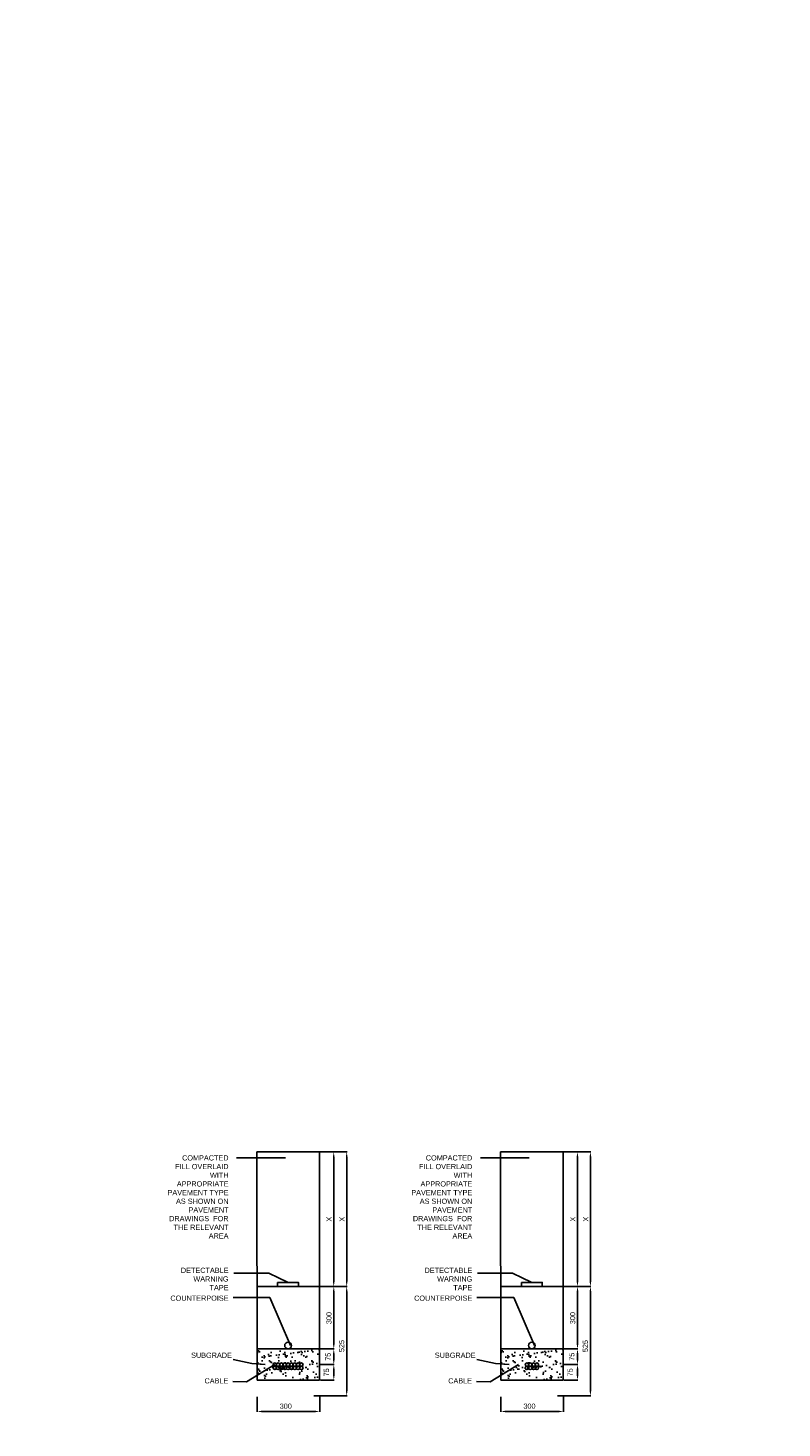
# Model space of a CAD drawing. Header units: metres. Extents: x -4024927 to 10167049, y -539908 to 13839353.
# Tile 61 of 211: x 1384738 to 1388360, y -171669 to -164940. Entities that reach past the tile are written whole.
import ezdxf

# ---------------------------------------------------------------- set-up
doc = ezdxf.new("R2010")
doc.units = ezdxf.units.M
doc.linetypes.add('CONTIUOUS', pattern=[0])
for name, color, linetype in [('B-3-E-AF09$0$e-anno-daro', 40, 'Continuous'), ('B-3-E-AF09$0$E-ANNO-T080', 2, 'Continuous'), ('B-3-E-AF09$0$E-DETL-DIM', 1, 'Continuous'), ('B-3-E-AF09$0$E-DETL-PATT', 10, 'Continuous'), ('B-3-E-AF09$0$EL2', 2, 'Continuous'), ('B-3-E-AF09$0$EL4', 4, 'Continuous'), ('B-3-E-AF09$0$EL7', 7, 'Continuous'), ('EL-AGLI-EQUP-PAPI-N-RefEdit0', 1, 'CONTIUOUS')]:
    doc.layers.add(name, color=color, linetype=linetype)
doc.styles.add('Arial', font='arial.ttf')
doc.styles.add('B-3-E-AF09$0$L100', font='arial.ttf')
doc.dimstyles.new('B-3-E-AF09$0$E-DETAIL', dxfattribs={"dimtxt": 200, "dimasz": 175, "dimexe": 0.18, "dimexo": 0.5, "dimgap": 50, "dimtad": 1, "dimdec": 0, "dimlfac": 0.1, "dimzin": 0, "dimdsep": 46, "dimtxsty": 'B-3-E-AF09$0$L100', "dimcen": 0, "dimadec": 0, "dimazin": 0, "dimtfac": 1, "dimtdec": 0, "dimtofl": 0, "dimtmove": 2, "dimatfit": 3, "dimfxl": 1, "dimtolj": 1, "dimtzin": 0, "dimarcsym": 0})

# ---------------------------------------------------------------- blocks, each defined once
blk = doc.blocks.new('*D1478')
at = {"layer": 'B-3-E-AF09$0$E-DETL-DIM', "color": 2, "linetype": 'Continuous', "lineweight": -2, "transparency": 16777216}
for p, q in [((1386142.2, -170988.5), (1386208.5, -170988.5)), ((1386206.7, -171263.6), (1386206.7, -171013.5)), ((1386137.8, -171288.6), (1386208.5, -171288.6))]:
    blk.add_line(p, q, dxfattribs=at)
at = {"layer": 'B-3-E-AF09$0$E-DETL-DIM', "color": 2, "linetype": 'Continuous', "transparency": 16777216}
for points in [[(1386202.5, -171013.5), (1386210.8, -171013.5), (1386206.7, -170988.5)], [(1386202.5, -171263.6), (1386210.8, -171263.6), (1386206.7, -171288.6)]]:
    blk.add_solid(points, dxfattribs=at)
at = {"layer": 'Defpoints', "color": 0, "linetype": 'Continuous', "transparency": 16777216}
for p in [(1386137.2, -170988.5), (1386206.7, -170988.5), (1386132.8, -171288.6, 132.2)]:
    blk.add_point(p, dxfattribs=at)
at = {"layer": 'B-3-E-AF09$0$E-DETL-DIM', "color": 2, "linetype": 'Continuous', "transparency": 16777216, "insert": (1386183.4, -171140.5), "char_height": 25, "attachment_point": 5, "rotation": 90, "style": 'Arial'}
blk.add_mtext('\\A1;300', dxfattribs=at)
blk = doc.blocks.new('*D1479')
at = {"layer": 'B-3-E-AF09$0$E-DETL-DIM', "color": 2, "linetype": 'Continuous', "lineweight": -2, "transparency": 16777216}
for p, q in [((1385838.8, -171518.4), (1385838.8, -171591)), ((1386138.9, -171518.4), (1386138.9, -171591)), ((1386113.9, -171589.2), (1385863.8, -171589.2))]:
    blk.add_line(p, q, dxfattribs=at)
at = {"layer": 'B-3-E-AF09$0$E-DETL-DIM', "color": 2, "linetype": 'Continuous', "transparency": 16777216}
for points in [[(1385863.8, -171585), (1385863.8, -171593.4), (1385838.8, -171589.2)], [(1386113.9, -171585), (1386113.9, -171593.4), (1386138.9, -171589.2)]]:
    blk.add_solid(points, dxfattribs=at)
at = {"layer": 'Defpoints', "color": 0, "linetype": 'Continuous', "transparency": 16777216}
for p in [(1385838.8, -171513.4), (1386138.9, -171513.4, -132.2), (1385838.8, -171589.2)]:
    blk.add_point(p, dxfattribs=at)
at = {"layer": 'B-3-E-AF09$0$E-DETL-DIM', "color": 2, "linetype": 'Continuous', "transparency": 16777216, "insert": (1385976, -171563.9), "char_height": 25, "attachment_point": 5, "style": 'Arial'}
blk.add_mtext('\\A1;300', dxfattribs=at)
blk = doc.blocks.new('*D1480')
at = {"layer": 'B-3-E-AF09$0$E-DETL-DIM', "color": 2, "linetype": 'Continuous', "lineweight": -2, "transparency": 16777216}
for p, q in [((1386137.9, -171288.6), (1386208.5, -171288.6)), ((1386206.7, -171338.6), (1386206.7, -171313.6)), ((1386137, -171363.6), (1386208.5, -171363.6))]:
    blk.add_line(p, q, dxfattribs=at)
at = {"layer": 'B-3-E-AF09$0$E-DETL-DIM', "color": 2, "linetype": 'Continuous', "transparency": 16777216}
for points in [[(1386202.5, -171313.6), (1386210.9, -171313.6), (1386206.7, -171288.6)], [(1386202.5, -171338.6), (1386210.9, -171338.6), (1386206.7, -171363.6)]]:
    blk.add_solid(points, dxfattribs=at)
at = {"layer": 'Defpoints', "color": 0, "linetype": 'Continuous', "transparency": 16777216}
for p in [(1386132.9, -171288.6), (1386206.7, -171288.6), (1386132, -171363.6)]:
    blk.add_point(p, dxfattribs=at)
at = {"layer": 'B-3-E-AF09$0$E-DETL-DIM', "color": 2, "linetype": 'Continuous', "transparency": 16777216, "insert": (1386179.3, -171326.1), "char_height": 25, "attachment_point": 5, "rotation": 90, "style": 'Arial'}
blk.add_mtext('\\A1;75', dxfattribs=at)
blk = doc.blocks.new('*D1481')
at = {"layer": 'B-3-E-AF09$0$E-DETL-DIM', "color": 2, "linetype": 'Continuous', "lineweight": -2, "transparency": 16777216}
for p, q in [((1386206.7, -170341.6), (1386270.5, -170341.6)), ((1386268.7, -170366.6), (1386268.7, -170963.6)), ((1386199.7, -170988.6), (1386270.5, -170988.6))]:
    blk.add_line(p, q, dxfattribs=at)
at = {"layer": 'B-3-E-AF09$0$E-DETL-DIM', "color": 2, "linetype": 'Continuous', "transparency": 16777216}
for points in [[(1386264.5, -170366.6), (1386272.9, -170366.6), (1386268.7, -170341.6)], [(1386264.5, -170963.6), (1386272.9, -170963.6), (1386268.7, -170988.6)]]:
    blk.add_solid(points, dxfattribs=at)
at = {"layer": 'Defpoints', "color": 0, "linetype": 'Continuous', "transparency": 16777216}
for p in [(1386201.7, -170341.6), (1386194.7, -170988.6), (1386268.7, -170988.6)]:
    blk.add_point(p, dxfattribs=at)
at = {"layer": 'B-3-E-AF09$0$E-DETL-DIM', "color": 2, "linetype": 'Continuous', "transparency": 16777216, "insert": (1386246.2, -170665.1), "char_height": 25, "attachment_point": 5, "rotation": 90, "style": 'Arial'}
blk.add_mtext('\\A1;X', dxfattribs=at)
blk = doc.blocks.new('*D1482')
at = {"layer": 'B-3-E-AF09$0$E-DETL-DIM', "color": 2, "linetype": 'Continuous', "lineweight": -2, "transparency": 16777216}
for p, q in [((1386137.9, -170341.6), (1386208.2, -170341.6)), ((1386206.4, -170366.6), (1386206.4, -170963.6)), ((1386142.2, -170988.6), (1386208.2, -170988.6))]:
    blk.add_line(p, q, dxfattribs=at)
at = {"layer": 'B-3-E-AF09$0$E-DETL-DIM', "color": 2, "linetype": 'Continuous', "transparency": 16777216}
for points in [[(1386202.2, -170366.6), (1386210.6, -170366.6), (1386206.4, -170341.6)], [(1386202.2, -170963.6), (1386210.6, -170963.6), (1386206.4, -170988.6)]]:
    blk.add_solid(points, dxfattribs=at)
at = {"layer": 'Defpoints', "color": 0, "linetype": 'Continuous', "transparency": 16777216}
for p in [(1386132.9, -170341.6, 97.2), (1386137.2, -170988.6), (1386206.4, -170988.6)]:
    blk.add_point(p, dxfattribs=at)
at = {"layer": 'B-3-E-AF09$0$E-DETL-DIM', "color": 2, "linetype": 'Continuous', "transparency": 16777216, "insert": (1386183.9, -170665.1), "char_height": 25, "attachment_point": 5, "rotation": 90, "style": 'Arial'}
blk.add_mtext('\\A1;X', dxfattribs=at)
blk = doc.blocks.new('*D1483')
at = {"layer": 'B-3-E-AF09$0$E-DETL-DIM', "color": 2, "linetype": 'Continuous', "lineweight": -2, "transparency": 16777216}
for p, q in [((1386142.2, -170988.6), (1386270.5, -170988.6)), ((1386268.7, -171488.6), (1386268.7, -171013.6)), ((1386110.9, -171513.6), (1386270.5, -171513.6))]:
    blk.add_line(p, q, dxfattribs=at)
at = {"layer": 'B-3-E-AF09$0$E-DETL-DIM', "color": 2, "linetype": 'Continuous', "transparency": 16777216}
for points in [[(1386264.5, -171013.6), (1386272.9, -171013.6), (1386268.7, -170988.6)], [(1386264.5, -171488.6), (1386272.9, -171488.6), (1386268.7, -171513.6)]]:
    blk.add_solid(points, dxfattribs=at)
at = {"layer": 'Defpoints', "color": 0, "linetype": 'Continuous', "transparency": 16777216}
for p in [(1386137.2, -170988.6), (1386268.7, -170988.6), (1386105.9, -171513.6, 132.2)]:
    blk.add_point(p, dxfattribs=at)
at = {"layer": 'B-3-E-AF09$0$E-DETL-DIM', "color": 2, "linetype": 'Continuous', "transparency": 16777216, "insert": (1386244.4, -171274.8), "char_height": 25, "attachment_point": 5, "rotation": 90, "style": 'Arial'}
blk.add_mtext('\\A1;525', dxfattribs=at)
blk = doc.blocks.new('*D1484')
at = {"layer": 'B-3-E-AF09$0$E-DETL-DIM', "color": 2, "linetype": 'Continuous', "lineweight": -2, "transparency": 16777216}
for p, q in [((1386137.9, -171288.6), (1386208.5, -171288.6)), ((1386206.7, -171338.6), (1386206.7, -171313.6)), ((1386137, -171363.6), (1386208.5, -171363.6))]:
    blk.add_line(p, q, dxfattribs=at)
at = {"layer": 'B-3-E-AF09$0$E-DETL-DIM', "color": 2, "linetype": 'Continuous', "transparency": 16777216}
for points in [[(1386202.5, -171313.6), (1386210.9, -171313.6), (1386206.7, -171288.6)], [(1386202.5, -171338.6), (1386210.9, -171338.6), (1386206.7, -171363.6)]]:
    blk.add_solid(points, dxfattribs=at)
at = {"layer": 'Defpoints', "color": 0, "linetype": 'Continuous', "transparency": 16777216}
for p in [(1386132.9, -171288.6), (1386206.7, -171288.6), (1386132, -171363.6)]:
    blk.add_point(p, dxfattribs=at)
at = {"layer": 'B-3-E-AF09$0$E-DETL-DIM', "color": 2, "linetype": 'Continuous', "transparency": 16777216, "insert": (1386179.3, -171326.1), "char_height": 25, "attachment_point": 5, "rotation": 90, "style": 'Arial'}
blk.add_mtext('\\A1;75', dxfattribs=at)
blk = doc.blocks.new('*D1485')
at = {"layer": 'B-3-E-AF09$0$E-DETL-DIM', "color": 2, "linetype": 'Continuous', "lineweight": -2, "transparency": 16777216}
for p, q in [((1386142.9, -171363.6), (1386208.5, -171363.6)), ((1386142.9, -171438.6), (1386208.5, -171438.6)), ((1386206.7, -171413.6), (1386206.7, -171388.6))]:
    blk.add_line(p, q, dxfattribs=at)
at = {"layer": 'B-3-E-AF09$0$E-DETL-DIM', "color": 2, "linetype": 'Continuous', "transparency": 16777216}
for points in [[(1386202.5, -171388.6), (1386210.9, -171388.6), (1386206.7, -171363.6)], [(1386202.5, -171413.6), (1386210.9, -171413.6), (1386206.7, -171438.6)]]:
    blk.add_solid(points, dxfattribs=at)
at = {"layer": 'Defpoints', "color": 0, "linetype": 'Continuous', "transparency": 16777216}
for p in [(1386137.9, -171363.6), (1386206.7, -171363.6), (1386137.9, -171438.6)]:
    blk.add_point(p, dxfattribs=at)
at = {"layer": 'B-3-E-AF09$0$E-DETL-DIM', "color": 2, "linetype": 'Continuous', "transparency": 16777216, "insert": (1386171.3, -171401.1), "char_height": 25, "attachment_point": 5, "rotation": 90, "style": 'Arial'}
blk.add_mtext('\\A1;75', dxfattribs=at)
blk = doc.blocks.new('*U1486')
at = {"layer": 'B-3-E-AF09$0$EL7', "color": 3, "linetype": 'Continuous'}
blk.add_circle((0, 0), 8, dxfattribs=at)
blk = doc.blocks.new('*U1487')
at = {"color": 0, "linetype": 'ByBlock', "lineweight": -2, "transparency": 16777216}
for p in [(0, 16), (0, 0), (16, 16), (16, 0), (32, 16), (32, 0), (48, 16), (48, 0), (64, 16), (64, 0), (80, 16), (80, 0), (96, 16), (96, 0), (112, 16), (112, 0), (128, 16), (128, 0)]:
    blk.add_blockref('*U1486', p, dxfattribs=at)
blk = doc.blocks.new('*D1490')
at = {"layer": 'B-3-E-AF09$0$E-DETL-DIM', "color": 2, "linetype": 'Continuous', "lineweight": -2, "transparency": 16777216}
for p, q in [((1387312.9, -170988.5), (1387379.2, -170988.5)), ((1387377.4, -171263.6), (1387377.4, -171013.5)), ((1387308.6, -171288.6), (1387379.2, -171288.6))]:
    blk.add_line(p, q, dxfattribs=at)
at = {"layer": 'B-3-E-AF09$0$E-DETL-DIM', "color": 2, "linetype": 'Continuous', "transparency": 16777216}
for points in [[(1387373.3, -171013.5), (1387381.6, -171013.5), (1387377.4, -170988.5)], [(1387373.3, -171263.6), (1387381.6, -171263.6), (1387377.4, -171288.6)]]:
    blk.add_solid(points, dxfattribs=at)
at = {"layer": 'Defpoints', "color": 0, "linetype": 'Continuous', "transparency": 16777216}
for p in [(1387307.9, -170988.5), (1387377.4, -170988.5), (1387303.6, -171288.6, 132.2)]:
    blk.add_point(p, dxfattribs=at)
at = {"layer": 'B-3-E-AF09$0$E-DETL-DIM', "color": 2, "linetype": 'Continuous', "transparency": 16777216, "insert": (1387354.1, -171140.5), "char_height": 25, "attachment_point": 5, "rotation": 90, "style": 'Arial'}
blk.add_mtext('\\A1;300', dxfattribs=at)
blk = doc.blocks.new('*D1491')
at = {"layer": 'B-3-E-AF09$0$E-DETL-DIM', "color": 2, "linetype": 'Continuous', "lineweight": -2, "transparency": 16777216}
for p, q in [((1387009.5, -171518.4), (1387009.5, -171591)), ((1387309.6, -171518.4), (1387309.6, -171591)), ((1387284.6, -171589.2), (1387034.5, -171589.2))]:
    blk.add_line(p, q, dxfattribs=at)
at = {"layer": 'B-3-E-AF09$0$E-DETL-DIM', "color": 2, "linetype": 'Continuous', "transparency": 16777216}
for points in [[(1387034.5, -171585), (1387034.5, -171593.4), (1387009.5, -171589.2)], [(1387284.6, -171585), (1387284.6, -171593.4), (1387309.6, -171589.2)]]:
    blk.add_solid(points, dxfattribs=at)
at = {"layer": 'Defpoints', "color": 0, "linetype": 'Continuous', "transparency": 16777216}
for p in [(1387009.5, -171513.4), (1387309.6, -171513.4, -132.2), (1387009.5, -171589.2)]:
    blk.add_point(p, dxfattribs=at)
at = {"layer": 'B-3-E-AF09$0$E-DETL-DIM', "color": 2, "linetype": 'Continuous', "transparency": 16777216, "insert": (1387146.7, -171563.9), "char_height": 25, "attachment_point": 5, "style": 'Arial'}
blk.add_mtext('\\A1;300', dxfattribs=at)
blk = doc.blocks.new('*D1492')
at = {"layer": 'B-3-E-AF09$0$E-DETL-DIM', "color": 2, "linetype": 'Continuous', "lineweight": -2, "transparency": 16777216}
for p, q in [((1387308.6, -171288.6), (1387379.2, -171288.6)), ((1387377.4, -171338.6), (1387377.4, -171313.6)), ((1387307.7, -171363.6), (1387379.2, -171363.6))]:
    blk.add_line(p, q, dxfattribs=at)
at = {"layer": 'B-3-E-AF09$0$E-DETL-DIM', "color": 2, "linetype": 'Continuous', "transparency": 16777216}
for points in [[(1387373.3, -171313.6), (1387381.6, -171313.6), (1387377.4, -171288.6)], [(1387373.3, -171338.6), (1387381.6, -171338.6), (1387377.4, -171363.6)]]:
    blk.add_solid(points, dxfattribs=at)
at = {"layer": 'Defpoints', "color": 0, "linetype": 'Continuous', "transparency": 16777216}
for p in [(1387303.6, -171288.6), (1387377.4, -171288.6), (1387302.7, -171363.6)]:
    blk.add_point(p, dxfattribs=at)
at = {"layer": 'B-3-E-AF09$0$E-DETL-DIM', "color": 2, "linetype": 'Continuous', "transparency": 16777216, "insert": (1387350.1, -171326.1), "char_height": 25, "attachment_point": 5, "rotation": 90, "style": 'Arial'}
blk.add_mtext('\\A1;75', dxfattribs=at)
blk = doc.blocks.new('*D1493')
at = {"layer": 'B-3-E-AF09$0$E-DETL-DIM', "color": 2, "linetype": 'Continuous', "lineweight": -2, "transparency": 16777216}
for p, q in [((1387377.4, -170341.6), (1387441.3, -170341.6)), ((1387439.5, -170366.6), (1387439.5, -170963.6)), ((1387370.4, -170988.6), (1387441.3, -170988.6))]:
    blk.add_line(p, q, dxfattribs=at)
at = {"layer": 'B-3-E-AF09$0$E-DETL-DIM', "color": 2, "linetype": 'Continuous', "transparency": 16777216}
for points in [[(1387435.3, -170366.6), (1387443.6, -170366.6), (1387439.5, -170341.6)], [(1387435.3, -170963.6), (1387443.6, -170963.6), (1387439.5, -170988.6)]]:
    blk.add_solid(points, dxfattribs=at)
at = {"layer": 'Defpoints', "color": 0, "linetype": 'Continuous', "transparency": 16777216}
for p in [(1387372.4, -170341.6), (1387365.4, -170988.6), (1387439.5, -170988.6)]:
    blk.add_point(p, dxfattribs=at)
at = {"layer": 'B-3-E-AF09$0$E-DETL-DIM', "color": 2, "linetype": 'Continuous', "transparency": 16777216, "insert": (1387417, -170665.1), "char_height": 25, "attachment_point": 5, "rotation": 90, "style": 'Arial'}
blk.add_mtext('\\A1;X', dxfattribs=at)
blk = doc.blocks.new('*D1494')
at = {"layer": 'B-3-E-AF09$0$E-DETL-DIM', "color": 2, "linetype": 'Continuous', "lineweight": -2, "transparency": 16777216}
for p, q in [((1387308.6, -170341.6), (1387379, -170341.6)), ((1387377.2, -170366.6), (1387377.2, -170963.6)), ((1387312.9, -170988.6), (1387379, -170988.6))]:
    blk.add_line(p, q, dxfattribs=at)
at = {"layer": 'B-3-E-AF09$0$E-DETL-DIM', "color": 2, "linetype": 'Continuous', "transparency": 16777216}
for points in [[(1387373, -170366.6), (1387381.3, -170366.6), (1387377.2, -170341.6)], [(1387373, -170963.6), (1387381.3, -170963.6), (1387377.2, -170988.6)]]:
    blk.add_solid(points, dxfattribs=at)
at = {"layer": 'Defpoints', "color": 0, "linetype": 'Continuous', "transparency": 16777216}
for p in [(1387303.6, -170341.6, 97.2), (1387307.9, -170988.6), (1387377.2, -170988.6)]:
    blk.add_point(p, dxfattribs=at)
at = {"layer": 'B-3-E-AF09$0$E-DETL-DIM', "color": 2, "linetype": 'Continuous', "transparency": 16777216, "insert": (1387354.7, -170665.1), "char_height": 25, "attachment_point": 5, "rotation": 90, "style": 'Arial'}
blk.add_mtext('\\A1;X', dxfattribs=at)
blk = doc.blocks.new('*D1495')
at = {"layer": 'B-3-E-AF09$0$E-DETL-DIM', "color": 2, "linetype": 'Continuous', "lineweight": -2, "transparency": 16777216}
for p, q in [((1387312.9, -170988.6), (1387441.2, -170988.6)), ((1387439.4, -171488.6), (1387439.4, -171013.6)), ((1387281.7, -171513.6), (1387441.2, -171513.6))]:
    blk.add_line(p, q, dxfattribs=at)
at = {"layer": 'B-3-E-AF09$0$E-DETL-DIM', "color": 2, "linetype": 'Continuous', "transparency": 16777216}
for points in [[(1387435.3, -171013.6), (1387443.6, -171013.6), (1387439.4, -170988.6)], [(1387435.3, -171488.6), (1387443.6, -171488.6), (1387439.4, -171513.6)]]:
    blk.add_solid(points, dxfattribs=at)
at = {"layer": 'Defpoints', "color": 0, "linetype": 'Continuous', "transparency": 16777216}
for p in [(1387307.9, -170988.6), (1387439.4, -170988.6), (1387276.7, -171513.6, 132.2)]:
    blk.add_point(p, dxfattribs=at)
at = {"layer": 'B-3-E-AF09$0$E-DETL-DIM', "color": 2, "linetype": 'Continuous', "transparency": 16777216, "insert": (1387415.1, -171274.8), "char_height": 25, "attachment_point": 5, "rotation": 90, "style": 'Arial'}
blk.add_mtext('\\A1;525', dxfattribs=at)
blk = doc.blocks.new('*D1496')
at = {"layer": 'B-3-E-AF09$0$E-DETL-DIM', "color": 2, "linetype": 'Continuous', "lineweight": -2, "transparency": 16777216}
for p, q in [((1387308.6, -171288.6), (1387379.2, -171288.6)), ((1387377.4, -171338.6), (1387377.4, -171313.6)), ((1387307.7, -171363.6), (1387379.2, -171363.6))]:
    blk.add_line(p, q, dxfattribs=at)
at = {"layer": 'B-3-E-AF09$0$E-DETL-DIM', "color": 2, "linetype": 'Continuous', "transparency": 16777216}
for points in [[(1387373.3, -171313.6), (1387381.6, -171313.6), (1387377.4, -171288.6)], [(1387373.3, -171338.6), (1387381.6, -171338.6), (1387377.4, -171363.6)]]:
    blk.add_solid(points, dxfattribs=at)
at = {"layer": 'Defpoints', "color": 0, "linetype": 'Continuous', "transparency": 16777216}
for p in [(1387303.6, -171288.6), (1387377.4, -171288.6), (1387302.7, -171363.6)]:
    blk.add_point(p, dxfattribs=at)
at = {"layer": 'B-3-E-AF09$0$E-DETL-DIM', "color": 2, "linetype": 'Continuous', "transparency": 16777216, "insert": (1387350.1, -171326.1), "char_height": 25, "attachment_point": 5, "rotation": 90, "style": 'Arial'}
blk.add_mtext('\\A1;75', dxfattribs=at)
blk = doc.blocks.new('*D1497')
at = {"layer": 'B-3-E-AF09$0$E-DETL-DIM', "color": 2, "linetype": 'Continuous', "lineweight": -2, "transparency": 16777216}
for p, q in [((1387313.6, -171363.6), (1387379.2, -171363.6)), ((1387313.6, -171438.6), (1387379.2, -171438.6)), ((1387377.4, -171413.6), (1387377.4, -171388.6))]:
    blk.add_line(p, q, dxfattribs=at)
at = {"layer": 'B-3-E-AF09$0$E-DETL-DIM', "color": 2, "linetype": 'Continuous', "transparency": 16777216}
for points in [[(1387373.3, -171388.6), (1387381.6, -171388.6), (1387377.4, -171363.6)], [(1387373.3, -171413.6), (1387381.6, -171413.6), (1387377.4, -171438.6)]]:
    blk.add_solid(points, dxfattribs=at)
at = {"layer": 'Defpoints', "color": 0, "linetype": 'Continuous', "transparency": 16777216}
for p in [(1387308.6, -171363.6), (1387377.4, -171363.6), (1387308.6, -171438.6)]:
    blk.add_point(p, dxfattribs=at)
at = {"layer": 'B-3-E-AF09$0$E-DETL-DIM', "color": 2, "linetype": 'Continuous', "transparency": 16777216, "insert": (1387342.1, -171401.1), "char_height": 25, "attachment_point": 5, "rotation": 90, "style": 'Arial'}
blk.add_mtext('\\A1;75', dxfattribs=at)
blk = doc.blocks.new('*U1488')
at = {"layer": 'B-3-E-AF09$0$EL7', "color": 3, "linetype": 'Continuous'}
blk.add_circle((0, 0), 8, dxfattribs=at)
blk = doc.blocks.new('*U1489')
at = {"color": 0, "linetype": 'ByBlock', "lineweight": -2, "transparency": 16777216}
for p in [(0, 16), (0, 0), (16, 16), (16, 0), (32, 16), (32, 0), (48, 16), (48, 0)]:
    blk.add_blockref('*U1488', p, dxfattribs=at)

msp = doc.modelspace()

# ---------------------------------------------------------------- hatches: boundary and pattern name
at = {"layer": 'B-3-E-AF09$0$E-DETL-PATT', "linetype": 'Continuous'}
h = msp.add_hatch(dxfattribs=at)
h.set_pattern_fill('AR-SAND', color=252)
h.set_pattern_definition([(37.5, (-5565.667, -3857.005), (-1.6000313, 48.9413237), [0, -38.608, 0, -43.18, 0, -41.275]), (7.5, (-5565.67, -3857.005), (44.9523283, 71.68251), [0, -20.828, 0, -34.798, 0, -13.335]), (327.5, (-5596.91, -3857.005), (79.099237, 0.1437185), [0, -12.7, 0, -45.72, 0, -59.69]), (317.5, (-5596.91, -3857.005), (76.3556452, 22.2929323), [0, -6.35, 0, -29.972, 0, -34.29])])
edge = h.paths.add_edge_path()
edge.add_arc((1386136.29, -171513.63), 3.48, 0, 360)
edge = h.paths.add_edge_path()
edge.add_arc((1385961.29, -171515.51), 3.43, 0, 360)
h.paths.add_polyline_path([(1385840.04, -171438.55), (1386138.85, -171438.55), (1386137.06, -171288.55), (1385838.45, -171288.55)])
edge = h.paths.add_edge_path(flags=16)
edge.add_line((1385917.99, -171427.61), (1386004.6, -171427.61))
edge.add_arc((1385961.29, -171519.84), 101.89, 64.849949, 115.150051)
h = msp.add_hatch(dxfattribs=at)
h.set_pattern_fill('AR-SAND', color=252)
h.set_pattern_definition([(37.5, (-4394.923, -3857.005), (-1.6000313, 48.9413237), [0, -38.608, 0, -43.18, 0, -41.275]), (7.5, (-4394.923, -3857.005), (44.9523283, 71.68251), [0, -20.828, 0, -34.798, 0, -13.335]), (327.5, (-4426.165, -3857.005), (79.099237, 0.1437185), [0, -12.7, 0, -45.72, 0, -59.69]), (317.5, (-4426.165, -3857.005), (76.3556452, 22.2929323), [0, -6.35, 0, -29.972, 0, -34.29])])
edge = h.paths.add_edge_path()
edge.add_arc((1387307.04, -171513.63), 3.48, 0, 360)
edge = h.paths.add_edge_path()
edge.add_arc((1387132.04, -171515.51), 3.43, 0, 360)
h.paths.add_polyline_path([(1387010.79, -171438.55), (1387309.6, -171438.55), (1387307.8, -171288.55), (1387009.2, -171288.55)])
edge = h.paths.add_edge_path(flags=16)
edge.add_line((1387088.74, -171427.61), (1387175.34, -171427.61))
edge.add_arc((1387132.04, -171519.84), 101.89, 64.849949, 115.150051)

# ---------------------------------------------------------------- linework, layer by layer
at = {"layer": 'B-3-E-AF09$0$EL2', "color": 4, "linetype": 'Continuous'}
for p, q in [((1385836.29, -170988.55, -4420.42), (1386137.85, -170988.55, -4420.42)), ((1387007.04, -170988.55, -4420.42), (1387308.6, -170988.55, -4420.42)), ((1385836.29, -171288.55, -4420.42), (1386137.85, -171288.55, -4420.42)), ((1387007.04, -171288.55, -4420.42), (1387308.6, -171288.55, -4420.42))]:
    msp.add_line(p, q, dxfattribs=at)
at = {"layer": 'B-3-E-AF09$0$EL2', "color": 4, "linetype": 'Continuous', "elevation": -4420.42}
for points in [[(1385836.29, -170341.55), (1386137.85, -170341.55), (1386137.85, -171438.39), (1385838.79, -171438.39)], [(1387007.04, -170341.55), (1387308.6, -170341.55), (1387308.6, -171438.39), (1387009.54, -171438.39)]]:
    msp.add_lwpolyline(points, close=True, dxfattribs=at)
at = {"layer": 'B-3-E-AF09$0$EL4', "linetype": 'Continuous', "elevation": -4420.42}
for points in [[(1385937.07, -170968.59), (1386037.07, -170968.59), (1386037.07, -170988.55), (1385937.07, -170988.55)], [(1387107.82, -170968.59), (1387207.82, -170968.59), (1387207.82, -170988.55), (1387107.82, -170988.55)]]:
    msp.add_lwpolyline(points, close=True, dxfattribs=at)
at = {"layer": 'B-3-E-AF09$0$EL7', "color": 3, "linetype": 'Continuous'}
for centre in [(1385987.07, -171272.55, -4420.42), (1387157.82, -171272.55, -4420.42)]:
    msp.add_circle(centre, 16, dxfattribs=at)
at = {"layer": 'EL-AGLI-EQUP-PAPI-N-RefEdit0'}
msp.add_arc((3071061.1, 6743365.78), 7095987.63, 260.537675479, 260.537675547, dxfattribs=at)

# ---------------------------------------------------------------- block references
for name, p in [('*U1487', (1385923.07, -171379.55, -4420.42)), ('*U1489', (1387134.52, -171379.55, -4420.42))]:
    msp.add_blockref(name, p)

# ---------------------------------------------------------------- texts
at = {"layer": 'B-3-E-AF09$0$E-ANNO-T080', "color": 2, "ltscale": 0.5, "char_height": 25, "attachment_point": 1, "style": 'Arial'}
for s, insert, width in [('\\pxqr;{\\fArial|b0|i0|c0|p34;COMPACTED FILL OVERLAID WITH APPROPRIATE PAVEMENT TYPE AS SHOWN ON PAVEMENT DRAWINGS  FOR THE RELEVANT AREA}', (1385406.72, -170357.89, -4420.42), 294.4369), ('\\pxqr;{\\fArial|b0|i0|c0|p34;COMPACTED FILL OVERLAID WITH APPROPRIATE PAVEMENT TYPE AS SHOWN ON PAVEMENT DRAWINGS  FOR THE RELEVANT AREA}', (1386577.46, -170357.89, -4420.42), 294.4369), ('\\pxqr;{\\fArial|b0|i0|c0|p34;DETECTABLE WARNING TAPE}', (1385487.54, -170898.16, -4420.42), 213.6195), ('\\pxqr;{\\fArial|b0|i0|c0|p34;DETECTABLE WARNING TAPE}', (1386658.28, -170898.16, -4420.42), 213.6195), ('\\pxqr;{\\C256; COUNTERPOISE}', (1385410.06, -171032.14, -4420.42), 291.0927), ('\\pxqr;{\\C256; COUNTERPOISE}', (1386580.81, -171032.14, -4420.42), 291.0927), ('SUBGRADE', (1385521.27, -171306.44, -4420.42), 189.3889), ('SUBGRADE', (1386692.01, -171306.44, -4420.42), 189.3889), ('\\pxqr;CABLE', (1385501.2, -171429.42, -4552.6), 198.959), ('\\pxqr;CABLE', (1386671.94, -171429.42, -4552.6), 198.959)]:
    msp.add_mtext(s, dxfattribs=dict(at, insert=insert, width=width))

# ---------------------------------------------------------------- dimensions: what is measured, and where the dimension line sits
at = {"layer": 'B-3-E-AF09$0$E-DETL-DIM', "color": 2, "linetype": 'Continuous'}
for base, p1, p2, picture, middle in [((1386206.41, -170988.55, -4420.42), (1386132.85, -170341.55, -4323.21), (1386137.16, -170988.55, -4420.42), '*D1482', (1386183.91, -170665.05, -4420.42)), ((1386268.71, -170988.55, -4420.42), (1386201.7, -170341.55, -4420.42), (1386194.66, -170988.55, -4420.42), '*D1481', (1386246.21, -170665.05, -4420.42)), ((1387377.15, -170988.55, -4420.42), (1387303.6, -170341.55, -4323.21), (1387307.9, -170988.55, -4420.42), '*D1494', (1387354.65, -170665.05, -4420.42)), ((1387439.46, -170988.55, -4420.42), (1387372.45, -170341.55, -4420.42), (1387365.4, -170988.55, -4420.42), '*D1493', (1387416.96, -170665.05, -4420.42))]:
    dim = msp.add_linear_dim(base=base, p1=p1, p2=p2, angle=270, text='X', dimstyle='B-3-E-AF09$0$E-DETAIL', override={"dimscale": 10, "dimtxt": 2.5, "dimasz": 2.5, "dimgap": 1, "dimlfac": 1, "dimtxsty": 'Arial', "dimclrd": 2, "dimclre": 2, "dimclrt": 2}, dxfattribs=at)
    dim.commit()
    dim.dimension.update_dxf_attribs({"geometry": picture, "text_midpoint": middle})
for base, p1, p2, angle, picture, middle in [((1386268.69, -170988.55, -4420.42), (1386105.93, -171513.55, -4288.23), (1386137.16, -170988.55, -4420.42), 90, '*D1483', (1386244.35, -171274.78, -4420.42)), ((1386206.68, -170988.54, -4420.42), (1386132.84, -171288.55, -4288.23), (1386137.16, -170988.54, -4420.42), 90, '*D1478', (1386183.38, -171140.55, -4420.42)), ((1387439.44, -170988.55, -4420.42), (1387276.67, -171513.55, -4288.23), (1387307.9, -170988.55, -4420.42), 90, '*D1495', (1387415.1, -171274.78, -4420.42)), ((1387377.42, -170988.54, -4420.42), (1387303.58, -171288.55, -4288.23), (1387307.9, -170988.54, -4420.42), 90, '*D1490', (1387354.13, -171140.55, -4420.42)), ((1386206.7, -171288.55, -4420.42), (1386131.99, -171363.55, -4420.42), (1386132.89, -171288.55, -4420.42), 270, '*D1480', (1386179.32, -171326.05, -4420.42)), ((1386206.7, -171288.55, -4420.42), (1386131.99, -171363.55, -4420.42), (1386132.89, -171288.55, -4420.42), 270, '*D1484', (1386179.32, -171326.05, -4420.42)), ((1387377.44, -171288.55, -4420.42), (1387302.73, -171363.55, -4420.42), (1387303.63, -171288.55, -4420.42), 270, '*D1492', (1387350.06, -171326.05, -4420.42)), ((1387377.44, -171288.55, -4420.42), (1387302.73, -171363.55, -4420.42), (1387303.63, -171288.55, -4420.42), 270, '*D1496', (1387350.06, -171326.05, -4420.42)), ((1386206.7, -171363.55, -4420.42), (1386137.85, -171438.55, -4420.42), (1386137.85, -171363.55, -4420.42), 270, '*D1485', (1386171.32, -171401.05, -4420.42)), ((1387377.44, -171363.55, -4420.42), (1387308.6, -171438.55, -4420.42), (1387308.6, -171363.55, -4420.42), 270, '*D1497', (1387342.06, -171401.05, -4420.42))]:
    dim = msp.add_linear_dim(base=base, p1=p1, p2=p2, angle=angle, dimstyle='B-3-E-AF09$0$E-DETAIL', override={"dimscale": 10, "dimtxt": 2.5, "dimasz": 2.5, "dimgap": 1, "dimlfac": 1, "dimtxsty": 'Arial', "dimclrd": 2, "dimclre": 2, "dimclrt": 2}, dxfattribs=at)
    dim.commit()
    dim.dimension.update_dxf_attribs({"geometry": picture, "text_midpoint": middle, "dimtype": 160})
for base, p1, p2, picture, middle in [((1385838.79, -171589.19, -4288.23), (1386138.85, -171513.39, -4420.42), (1385838.79, -171513.39, -4288.23), '*D1479', (1385976, -171563.89, -4288.23)), ((1387009.54, -171589.19, -4288.23), (1387309.6, -171513.39, -4420.42), (1387009.54, -171513.39, -4288.23), '*D1491', (1387146.74, -171563.89, -4288.23))]:
    dim = msp.add_linear_dim(base=base, p1=p1, p2=p2, dimstyle='B-3-E-AF09$0$E-DETAIL', override={"dimscale": 10, "dimtxt": 2.5, "dimasz": 2.5, "dimgap": 1, "dimlfac": 1, "dimtxsty": 'Arial', "dimclrd": 2, "dimclre": 2, "dimclrt": 2}, dxfattribs=at)
    dim.commit()
    dim.dimension.update_dxf_attribs({"geometry": picture, "text_midpoint": middle, "dimtype": 160})

# ---------------------------------------------------------------- leaders
at = {"layer": 'B-3-E-AF09$0$e-anno-daro', "color": 2, "linetype": 'Continuous'}
for points in [[(1385974.64, -170370.27, -4420.42), (1385863.39, -170370.27, -4420.42), (1385740.11, -170370.27, -4420.42)], [(1387145.38, -170370.27, -4420.42), (1387034.13, -170370.27, -4420.42), (1386910.85, -170370.27, -4420.42)], [(1385987.07, -170968.59, -4288.23), (1385894.95, -170925.1, -4288.23), (1385725.81, -170925.1, -4288.23)], [(1387157.82, -170968.59, -4288.23), (1387065.7, -170925.1, -4288.23), (1386896.55, -170925.1, -4288.23)], [(1385999.57, -171272.55, -4288.23), (1385900.03, -171041.72, -4288.23), (1385722.88, -171041.72, -4288.23)], [(1387170.32, -171272.55, -4288.23), (1387070.77, -171041.72, -4288.23), (1386893.63, -171041.72, -4288.23)], [(1385923.07, -171363.55, -4420.42), (1385786.84, -171446.96, -4420.42), (1385721.96, -171444.97, -4420.42)], [(1385877.78, -171363.49, -4288.23), (1385812.6, -171358.3, -4288.23), (1385723.26, -171338.71, -4288.23)], [(1387093.82, -171363.55, -4420.42), (1386957.58, -171446.96, -4420.42), (1386892.7, -171444.97, -4420.42)], [(1387048.53, -171363.49, -4288.23), (1386983.35, -171358.3, -4288.23), (1386894.01, -171338.71, -4288.23)]]:
    msp.add_leader(points, dimstyle='B-3-E-AF09$0$E-DETAIL', override={"dimscale": 10, "dimasz": 2.5}, dxfattribs=at)

doc.saveas('drawing.dxf')
